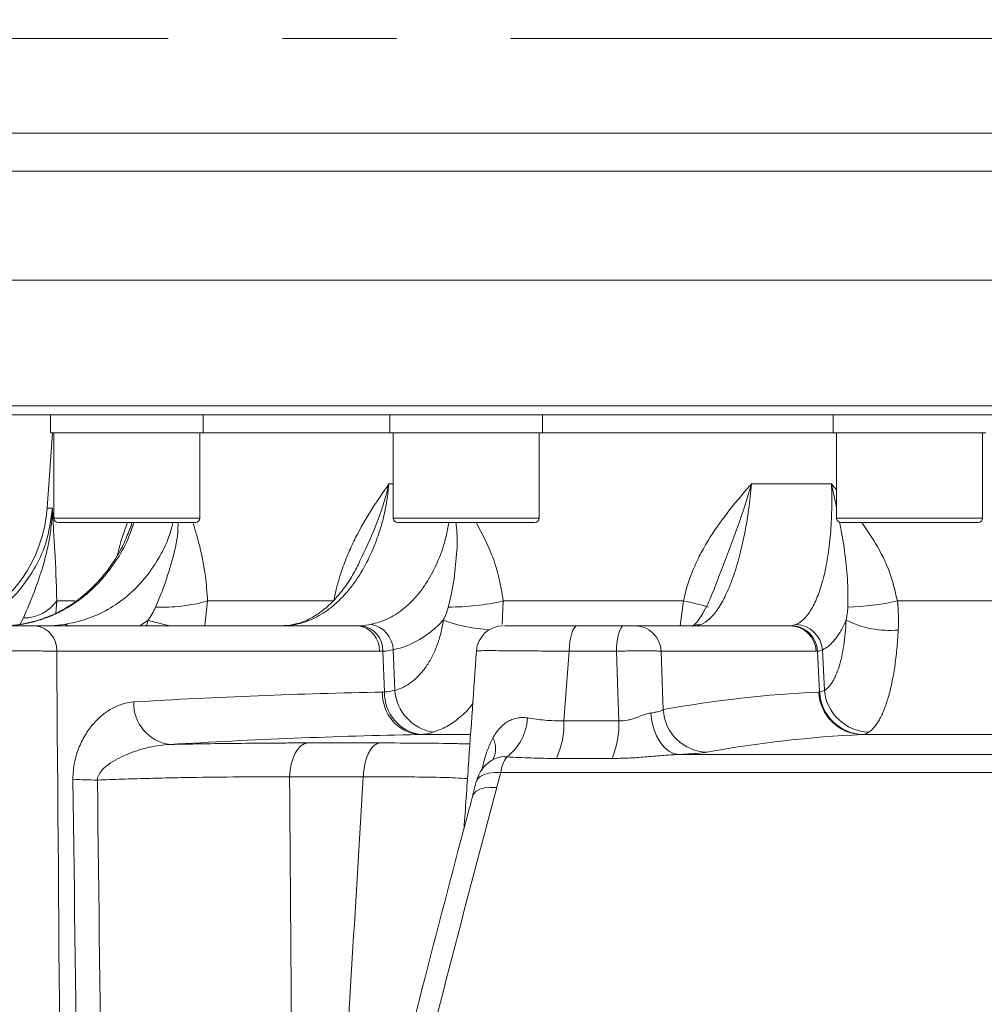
# Model space of a CAD drawing. Header units: millimetres. Extents: x 0 to 8410, y 0 to 5940.
# Tile 188 of 256: x 5014 to 5121, y 2337 to 2447. Entities that reach past the tile are written whole.
import ezdxf

# ---------------------------------------------------------------- set-up
doc = ezdxf.new("R2010")
doc.units = ezdxf.units.MM
doc.header["$LTSCALE"] = 10
doc.linetypes.add('CENTER', pattern=[10.16, 6.35, -1.27, 1.27, -1.27])
doc.styles.add('SLDTEXTSTYLE0', font='TXT', dxfattribs={"width": 0.605})
doc.dimstyles.new('SLDDIMSTYLE0', dxfattribs={"dimtxt": 50, "dimasz": 50, "dimexe": 0, "dimexo": 0.0625, "dimgap": 12.5, "dimtad": 1, "dimtoh": 1, "dimdec": 1, "dimrnd": 1e-09, "dimzin": 12, "dimdsep": 46, "dimtxsty": 'SLDTEXTSTYLE0', "dimsah": 1, "dimcen": 0.09, "dimadec": 0, "dimazin": 0, "dimtfac": 1, "dimtofl": 0, "dimtmove": 0, "dimatfit": 3, "dimfxl": 1, "dimfrac": 2, "dimtolj": 1, "dimtzin": 12, "dimarcsym": 0})

# ---------------------------------------------------------------- blocks, each defined once
blk = doc.blocks.new('*D9')
at = {"color": 7, "linetype": 'Continuous', "lineweight": 0}
for p, q in [((5314.72, 2732.57), (4589.07, 2732.57)), ((4604.07, 2237.57), (4604.07, 2732.57)), ((4975.83, 2237.57), (4589.07, 2237.57))]:
    blk.add_line(p, q, dxfattribs=at)
for points in [[(4604.07, 2732.57), (4596.57, 2682.57), (4611.57, 2682.57)], [(4604.07, 2237.57), (4611.57, 2287.57), (4596.57, 2287.57)]]:
    blk.add_solid(points, dxfattribs=at)
at = {"color": 7, "linetype": 'Continuous', "lineweight": 0, "insert": (4539.62, 2427.79), "char_height": 50, "attachment_point": 1, "rotation": 90, "style": 'SLDTEXTSTYLE0'}
blk.add_mtext('495', dxfattribs=at)
blk = doc.blocks.new('*D10')
at = {"color": 7, "linetype": 'Continuous', "lineweight": 0}
for p, q in [((5314.72, 3964.57), (4489.07, 3964.57)), ((4504.07, 2237.57), (4504.07, 3964.57)), ((4975.83, 2237.57), (4489.07, 2237.57))]:
    blk.add_line(p, q, dxfattribs=at)
for points in [[(4504.07, 3964.57), (4496.57, 3914.57), (4511.57, 3914.57)], [(4504.07, 2237.57), (4511.57, 2287.57), (4496.57, 2287.57)]]:
    blk.add_solid(points, dxfattribs=at)
at = {"color": 7, "linetype": 'Continuous', "lineweight": 0, "insert": (4439.62, 3024.71), "char_height": 50, "attachment_point": 1, "rotation": 90, "style": 'SLDTEXTSTYLE0'}
blk.add_mtext('1727', dxfattribs=at)
blk = doc.blocks.new('*D11')
at = {"color": 7, "linetype": 'Continuous', "lineweight": 0}
for p, q in [((4738.76, 2413.95), (4738.76, 1902.57)), ((5414.72, 2265.57), (5414.72, 1902.57)), ((5414.72, 1917.57), (4738.76, 1917.57))]:
    blk.add_line(p, q, dxfattribs=at)
for points in [[(4738.76, 1917.57), (4788.76, 1910.07), (4788.76, 1925.07)], [(5414.72, 1917.57), (5364.72, 1925.07), (5364.72, 1910.07)]]:
    blk.add_solid(points, dxfattribs=at)
at = {"color": 7, "linetype": 'Continuous', "lineweight": 0, "insert": (5019.45, 1982.03), "char_height": 50, "attachment_point": 1, "style": 'SLDTEXTSTYLE0'}
blk.add_mtext('676', dxfattribs=at)

msp = doc.modelspace()

# ---------------------------------------------------------------- linework, layer by layer
at = {"color": 7, "linetype": 'CENTER', "lineweight": 0}
msp.add_line((4662.123019, 2445.004786), (5513.697375, 2445.004786), dxfattribs=at)
at = {"color": 8, "linetype": 'Continuous', "lineweight": 0}
for p, q in [((4972.788825, 2434.450765), (5306.72269, 2434.450765)), ((5306.279759, 2430.222177), (4973.370949, 2430.222177)), ((4993.224686, 2404.074759), (5286.224686, 2404.074759)), ((5055.002273, 2395.388899), (5055.476564, 2395.388899)), ((5095.372894, 2395.388899), (5104.294643, 2395.388899)), ((5016.918233, 2392.692278), (5017.517561, 2392.692278)), ((5017.678349, 2391.574759), (5033.948349, 2391.574759)), ((5055.476564, 2391.574759), (5071.746564, 2391.574759)), ((5104.862312, 2391.574759), (5121.132312, 2391.574759)), ((5017.994355, 2382.34033), (5017.877969, 2380.962641)), ((5017.994355, 2382.34033), (5020.009274, 2382.34033)), ((5034.799745, 2382.34033), (5034.492027, 2379.574759)), ((5034.799745, 2382.34033), (5048.860004, 2382.34033)), ((5067.736054, 2382.34033), (5067.618143, 2379.704786)), ((5067.736054, 2382.34033), (5087.801925, 2382.34033)), ((5087.422975, 2379.574759), (5087.801925, 2382.34033)), ((5111.63198, 2382.34033), (5134.648616, 2382.34033)), ((5013.875706, 2379.730307), (5014.284698, 2380.443679)), ((5017.332434, 2379.583215), (5017.444891, 2379.574759)), ((5028.168408, 2380.197283), (5027.235243, 2379.574759)), ((5027.986444, 2379.574759), (5028.168408, 2380.197283)), ((5044.6164, 2379.723196), (5044.301527, 2379.691036)), ((5089.159874, 2379.583215), (5088.951806, 2379.574892)), ((5053.928114, 2376.731767), (5017.991377, 2376.731767)), ((5054.503461, 2372.204828), (5054.316097, 2376.741715)), ((5055.65343, 2372.372897), (5055.475485, 2376.906398)), ((5075.068658, 2376.731767), (5074.493993, 2368.988443)), ((5080.330987, 2376.731767), (5075.068658, 2376.731767)), ((5102.575831, 2376.731767), (5085.320031, 2376.731767)), ((5102.973039, 2372.204828), (5102.743918, 2376.741715)), ((5103.501071, 2372.372897), (5103.276425, 2376.906398)), ((5074.493993, 2368.988443), (5080.619381, 2368.988443)), ((5064.009958, 2367.457594), (5058.265369, 2367.457594)), ((5134.347136, 2367.457594), (5107.708462, 2367.457594)), ((5045.952149, 2366.521575), (5053.981696, 2366.521575)), ((5087.268106, 2365.233901), (5136.028829, 2365.233901)), ((5079.850104, 2364.799572), (5073.644991, 2364.799572)), ((5343.206897, 2363.235899), (5067.442849, 2363.235899)), ((5052.140147, 2362.733289), (5043.938145, 2362.733289))]:
    msp.add_line(p, q, dxfattribs=at)
at = {"color": 7, "linetype": 'Continuous', "lineweight": 0}
for p, q in [((5301.981765, 2418.074759), (4978.257, 2418.074759)), ((5285.224686, 2403.074759), (4994.224686, 2403.074759)), ((5017.313349, 2403.074759), (5017.313349, 2401.074759)), ((5034.313349, 2401.074759), (5034.313349, 2403.074759)), ((5055.111564, 2403.074759), (5055.111564, 2401.074759)), ((5072.111564, 2401.074759), (5072.111564, 2403.074759)), ((5104.497312, 2403.074759), (5104.497312, 2401.074759)), ((5017.504394, 2401.074759), (5016.918233, 2392.692278)), ((5017.313349, 2401.074759), (5034.313349, 2401.074759)), ((5017.678349, 2401.074759), (5017.678349, 2391.574759)), ((5033.948349, 2391.574759), (5033.948349, 2401.074759)), ((5034.313349, 2401.074759), (5055.111564, 2401.074759)), ((5055.111564, 2401.074759), (5072.111564, 2401.074759)), ((5055.476564, 2401.074759), (5055.476564, 2391.574759)), ((5071.746564, 2391.574759), (5071.746564, 2401.074759)), ((5072.111564, 2401.074759), (5104.497312, 2401.074759)), ((5104.497312, 2401.074759), (5121.497312, 2401.074759)), ((5104.862312, 2401.074759), (5104.862312, 2391.574759)), ((5121.132312, 2391.574759), (5121.132312, 2401.074759)), ((5033.448349, 2391.074759), (5018.178349, 2391.074759)), ((5071.246564, 2391.074759), (5055.976564, 2391.074759)), ((5120.632312, 2391.074759), (5105.362312, 2391.074759)), ((5051.770013, 2386.795434), (5051.690728, 2386.619021)), ((5091.214607, 2383.600628), (5091.15253, 2383.433019)), ((5015.630585, 2379.574759), (5051.567321, 2379.574759)), ((5075.999253, 2379.574759), (5081.185841, 2379.574759)), ((5082.433102, 2379.574759), (5099.688902, 2379.574759)), ((5066.616556, 2364.69984), (5066.611043, 2364.698135)), ((5064.713347, 2362.220025), (5064.310486, 2360.607072))]:
    msp.add_line(p, q, dxfattribs=at)
at = {"color": 8, "linetype": 'Continuous', "lineweight": 0, "flags": 128}
for points in [[(5018.839214, 2379.723196), (5019.096575, 2379.667647), (5019.267154, 2379.574759)], [(5075.999253, 2379.574759), (5075.823439, 2379.520883), (5075.653941, 2379.361188), (5075.496845, 2379.101411), (5075.357795, 2378.750882), (5075.241784, 2378.322192), (5075.15298, 2377.830739), (5075.094572, 2377.294173), (5075.068658, 2376.731767)], [(5081.185841, 2379.574759), (5081.024337, 2379.520883), (5080.868634, 2379.361188), (5080.724324, 2379.101411), (5080.596591, 2378.750882), (5080.490022, 2378.322192), (5080.408446, 2377.830739), (5080.354792, 2377.294173), (5080.330987, 2376.731767)], [(5089.769336, 2379.723196), (5089.239855, 2379.667647), (5088.905553, 2379.574759)], [(5080.619381, 2368.988443), (5080.460373, 2373.25713), (5080.330987, 2376.731767)], [(5085.320031, 2376.731767), (5085.483625, 2372.217399), (5085.555579, 2370.232479)], [(5084.159055, 2369.858821), (5084.280264, 2368.957276), (5084.499342, 2368.098244), (5084.808956, 2367.310478), (5085.198744, 2366.620349), (5085.655657, 2366.050955), (5086.164402, 2365.621356), (5086.70795, 2365.345931), (5087.268106, 2365.233901)], [(5043.938145, 2362.733289), (5043.994093, 2363.466443), (5044.119693, 2364.167258), (5044.310636, 2364.811688), (5044.560369, 2365.37762), (5044.860324, 2365.845636), (5045.200209, 2366.199678), (5045.568361, 2366.427598), (5045.952149, 2366.521575)], [(5052.140147, 2362.733289), (5052.191305, 2363.466443), (5052.30615, 2364.167258), (5052.480743, 2364.811688), (5052.709092, 2365.37762), (5052.983362, 2365.845636), (5053.294143, 2366.199678), (5053.630772, 2366.427598), (5053.981696, 2366.521575)], [(5064.740192, 2362.21416), (5064.882398, 2362.516056), (5065.170206, 2362.790673), (5065.587972, 2363.006835), (5066.119954, 2363.156396), (5066.74611, 2363.233721), (5067.442849, 2363.235899)], [(5064.32223, 2360.604957), (5064.443053, 2360.865328), (5064.723773, 2361.141929), (5065.139078, 2361.357793), (5065.672835, 2361.504534), (5066.304308, 2361.576452), (5067.008967, 2361.570752)]]:
    msp.add_lwpolyline(points, dxfattribs=at)
at = {"color": 7, "linetype": 'Continuous', "lineweight": 0}
for centre, radius, start, end in [((5001.455991, 2393.773503), 15.5, 293.64500374, 356), ((5018.178349, 2391.574759), 0.5, 180, 270), ((5033.448349, 2391.574759), 0.5, 270, 0), ((5055.976564, 2391.574759), 0.5, 180, 270), ((5071.246564, 2391.574759), 0.5, 270, 0), ((5105.362312, 2391.574759), 0.5, 180, 270), ((5120.632312, 2391.574759), 0.5, 270, 0), ((5067.736216, 2376.57476), 2.999999, 89.99984399, 175.79348222), ((5068.619515, 2361.239133), 4, 119.77814926, 165.79582044)]:
    msp.add_arc(centre, radius, start, end, dxfattribs=at)
at = {"color": 8, "linetype": 'Continuous', "lineweight": 0}
for centre, radius, start, end in [((5014.275276, 2385.038289), 4.594619, 270.1174955, 324.04146786), ((5029.808855, 2400.028042), 18.378361, 267.46470346, 285.75732), ((5061.863816, 2407.586935), 25.920537, 269.43217496, 283.09390535), ((5081.207401, 2348.844518), 34.138793, 74.03095667, 78.86227355), ((5105.469768, 2409.924573), 28.26417, 271.29938245, 282.59288453), ((5015.295083, 2376.894477), 2.701199, 356.54664315, 82.8651643), ((5036.591298, 2407.842385), 28.89977, 253.05510719, 257.99413634), ((5051.231819, 2376.894477), 2.701199, 356.54664315, 82.8651643), ((5051.554173, 2376.840682), 2.763697, 357.94781494, 82.90473647), ((5052.529395, 2376.810476), 2.947651, 1.86484496, 81.17049386), ((5067.277515, 2397.255741), 18.157964, 249.95900429, 266.49435008), ((5082.381409, 2376.634999), 2.940215, 1.88606393, 88.99261339), ((5099.637209, 2376.634999), 2.940215, 1.88606393, 88.99261339), ((5099.777025, 2376.614045), 2.969639, 2.46398976, 88.98087898), ((5100.230542, 2376.669763), 3.055061, 4.44239677, 88.12903734), ((5110.782745, 2389.992262), 10.936431, 243.58926262, 274.94130587), ((5058.832357, 2371.964794), 4.542722, 177.08827658, 262.8300823), ((5059.148578, 2372.08084), 4.646772, 178.47102096, 262.7629754), ((5060.745914, 2372.754524), 5.106763, 184.28569522, 260.65395478), ((5107.799253, 2372.376258), 4.919502, 182.10509698, 268.94252201), ((5107.934525, 2372.436979), 4.966915, 182.67895204, 268.83730568), ((5108.648884, 2372.883927), 5.173116, 185.6692526, 267.54709633), ((5031.191689, 2370.944317), 4.626819, 178.20899007, 262.79513902), ((5090.524595, 2370.473841), 4.974874, 182.7808638, 268.85553393), ((5064.537293, 2369.664512), 5.910977, 307.44622058, 356.4941881), ((5065.27216, 2368.677054), 9.227089, 335.15101142, 1.93393853), ((5070.586262, 2368.665932), 10.038301, 337.3462821, 1.84111767), ((5064.223651, 2365.870427), 2.648025, 334.47006313, 27.1944634), ((5071.29684, 2362.711752), 3.88947, 144.47711117, 172.25522772), ((5022.494289, 2403.424737), 41.032778, 266.23959092, 270.03740295)]:
    msp.add_arc(centre, radius, start, end, dxfattribs=at)
for points, knots in [([(5055.002273, 2395.388899), (5054.957574, 2394.901395), (5054.899157, 2394.416209), (5054.756603, 2393.458818), (5054.672367, 2392.985405), (5054.381365, 2391.580779), (5054.136597, 2390.665062), (5053.690536, 2389.323673), (5053.529254, 2388.884242), (5053.186319, 2388.032322), (5053.004076, 2387.618015), (5052.425459, 2386.409567), (5051.99744, 2385.649643), (5051.289497, 2384.580975), (5051.044286, 2384.239619), (5050.540555, 2383.592503), (5050.281319, 2383.285653), (5049.481767, 2382.414576), (5048.919775, 2381.899447), (5047.735417, 2381.005689), (5047.128179, 2380.6388), (5045.891111, 2380.062458), (5045.260221, 2379.852208), (5044.6164, 2379.723196)], [0, 0, 0, 0, 0.0625, 0.0625, 0.125, 0.125, 0.25, 0.25, 0.3125, 0.3125, 0.375, 0.375, 0.5, 0.5, 0.5625, 0.5625, 0.625, 0.625, 0.75, 0.75, 0.875, 0.875, 1, 1, 1, 1]), ([(5048.860004, 2382.34033), (5049.090076, 2383.616098), (5049.422725, 2384.83502), (5050.041195, 2386.599073), (5050.267944, 2387.177109), (5050.75622, 2388.310225), (5051.015461, 2388.860249), (5051.83102, 2390.470378), (5052.425308, 2391.49048), (5053.364085, 2392.976375), (5053.684886, 2393.464294), (5054.337059, 2394.431505), (5054.669322, 2394.912049), (5055.002273, 2395.388899)], [0, 0, 0, 0, 0.25, 0.25, 0.375, 0.375, 0.5, 0.5, 0.75, 0.75, 0.875, 0.875, 1, 1, 1, 1]), ([(5055.002273, 2395.388899), (5055.00014, 2395.380336), (5054.59556, 2393.755613), (5053.671738, 2390.794736), (5052.361529, 2388.039383), (5051.770013, 2386.795434)], [0, 0, 0, 0, 0.0028979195, 0.5498417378, 1, 1, 1, 1]), ([(5087.801925, 2382.34033), (5088.059687, 2383.616098), (5088.456753, 2384.83502), (5089.211361, 2386.599073), (5089.490257, 2387.177109), (5090.093732, 2388.310225), (5090.415474, 2388.860249), (5091.429654, 2390.470378), (5092.171156, 2391.49048), (5093.340171, 2392.976375), (5093.739298, 2393.464294), (5094.54924, 2394.431505), (5094.961157, 2394.912049), (5095.372894, 2395.388899)], [0, 0, 0, 0, 0.25, 0.25, 0.375, 0.375, 0.5, 0.5, 0.75, 0.75, 0.875, 0.875, 1, 1, 1, 1]), ([(5095.372894, 2395.388899), (5095.333294, 2394.901395), (5095.287138, 2394.416209), (5095.182861, 2393.458818), (5095.124647, 2392.985405), (5094.932065, 2391.580779), (5094.779892, 2390.665062), (5094.514685, 2389.323673), (5094.420479, 2388.884242), (5094.223218, 2388.032322), (5094.11981, 2387.618015), (5093.795442, 2386.409567), (5093.560448, 2385.649643), (5093.178686, 2384.580975), (5093.047513, 2384.239619), (5092.780027, 2383.592503), (5092.643327, 2383.285653), (5092.224451, 2382.414576), (5091.933565, 2381.899447), (5091.327436, 2381.005689), (5091.019947, 2380.6388), (5090.399588, 2380.062458), (5090.086178, 2379.852208), (5089.769336, 2379.723196)], [0, 0, 0, 0, 0.0625, 0.0625, 0.125, 0.125, 0.25, 0.25, 0.3125, 0.3125, 0.375, 0.375, 0.5, 0.5, 0.5625, 0.5625, 0.625, 0.625, 0.75, 0.75, 0.875, 0.875, 1, 1, 1, 1]), ([(5095.372894, 2395.388899), (5095.370462, 2395.380336), (5094.90917, 2393.755594), (5093.871593, 2390.470449), (5092.306336, 2386.581601), (5091.48381, 2384.335689), (5091.214607, 2383.600628)], [0, 0, 0, 0, 0.0020811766, 0.3948756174, 0.8019495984, 1, 1, 1, 1]), ([(5100.330285, 2379.723196), (5100.645612, 2379.852271), (5100.947926, 2380.062665), (5101.527473, 2380.639445), (5101.80519, 2381.006655), (5102.332215, 2381.901125), (5102.574842, 2382.416671), (5102.908566, 2383.28847), (5103.014742, 2383.595577), (5103.216817, 2384.243244), (5103.312994, 2384.58492), (5103.583651, 2385.654397), (5103.737753, 2386.414901), (5103.930813, 2387.624284), (5103.988781, 2388.038916), (5104.091764, 2388.891508), (5104.136933, 2389.331385), (5104.251162, 2390.673365), (5104.298621, 2391.588615), (5104.338522, 2393.458642), (5104.330964, 2394.413418), (5104.294643, 2395.388899)], [0, 0, 0, 0, 0.125, 0.125, 0.25, 0.25, 0.375, 0.375, 0.4375, 0.4375, 0.5, 0.5, 0.625, 0.625, 0.6875, 0.6875, 0.75, 0.75, 0.875, 0.875, 1, 1, 1, 1]), ([(5104.862312, 2392.652454), (5104.693617, 2393.550184), (5104.523344, 2394.456312), (5104.296743, 2395.380336), (5104.294643, 2395.388899)], [0, 0, 0, 0, 0.9907322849, 1, 1, 1, 1]), ([(5104.294643, 2395.388899), (5104.299213, 2395.383465), (5104.493712, 2395.152195), (5104.680203, 2394.912442), (5104.862312, 2394.678322)], [0, 0, 0, 0, 0.0234953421, 1, 1, 1, 1]), ([(5012.325075, 2382.09045), (5012.412429, 2382.157034), (5013.185803, 2382.746525), (5014.380326, 2384.176241), (5015.802503, 2386.345932), (5017.041088, 2389.176367), (5017.338068, 2391.367787), (5017.517561, 2392.692278)], [0, 0, 0, 0, 0.0273079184, 0.2417641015, 0.456694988, 0.671627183, 1, 1, 1, 1]), ([(5014.284698, 2380.443679), (5014.711096, 2381.441051), (5015.122078, 2382.423966), (5015.877142, 2384.404125), (5016.220694, 2385.401243), (5016.803433, 2387.434898), (5017.040918, 2388.466611), (5017.296867, 2390.035775), (5017.365663, 2390.562719), (5017.468259, 2391.624414), (5017.50194, 2392.159229), (5017.517561, 2392.692278)], [0, 0, 0, 0, 0.25, 0.25, 0.5, 0.5, 0.75, 0.75, 0.875, 0.875, 1, 1, 1, 1]), ([(5017.994355, 2382.34033), (5017.960078, 2384.398535), (5017.866575, 2386.215936), (5017.722234, 2388.752569), (5017.673341, 2389.564573), (5017.607718, 2390.751075), (5017.58708, 2391.141855), (5017.558816, 2391.724773), (5017.549841, 2391.918538), (5017.53291, 2392.305628), (5017.524902, 2392.500293), (5017.517561, 2392.692278)], [0, 0, 0, 0, 0.5, 0.5, 0.75, 0.75, 0.875, 0.875, 0.9375, 0.9375, 1, 1, 1, 1]), ([(5026.580416, 2391.074759), (5026.412691, 2390.54823), (5025.960439, 2389.1285), (5024.776077, 2386.993459), (5023.124698, 2384.76455), (5021.133135, 2382.855069), (5018.916053, 2381.356327), (5016.494345, 2380.242902), (5014.801413, 2379.898076), (5013.942838, 2379.723196)], [0, 0, 0, 0, 0.0882616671, 0.237987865, 0.392056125, 0.5418574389, 0.6960171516, 0.8458342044, 1, 1, 1, 1]), ([(5018.839214, 2379.723196), (5019.68216, 2379.895951), (5021.368043, 2380.24146), (5023.739382, 2381.342523), (5025.900476, 2382.849425), (5027.799775, 2384.743611), (5029.346142, 2386.984133), (5030.432055, 2389.113199), (5030.804321, 2390.548018), (5030.940985, 2391.074759)], [0, 0, 0, 0, 0.1520152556, 0.3040289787, 0.4560326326, 0.6080360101, 0.7599555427, 0.9118765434, 1, 1, 1, 1]), ([(5024.751345, 2387.486947), (5024.761646, 2387.532404), (5025.057308, 2388.837198), (5025.46494, 2389.975813), (5025.858371, 2391.074759)], [0, 0, 0, 0, 0.0348387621, 1, 1, 1, 1]), ([(5026.363146, 2391.074759), (5026.326039, 2390.903231), (5026.268429, 2390.63693), (5026.147745, 2390.388105), (5026.104796, 2390.299552)], [0, 0, 0, 0, 0.6441161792, 1, 1, 1, 1]), ([(5028.995891, 2381.667671), (5029.27923, 2382.330389), (5029.995927, 2384.006715), (5030.832267, 2386.746816), (5031.475154, 2389.207369), (5031.501842, 2390.699764), (5031.508548, 2391.074759)], [0, 0, 0, 0, 0.2187767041, 0.5533899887, 0.8877797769, 1, 1, 1, 1]), ([(5033.191166, 2390.954203), (5033.443631, 2390.117655), (5033.995139, 2388.290221), (5034.579992, 2385.39126), (5034.732617, 2383.2723), (5034.799745, 2382.34033)], [0, 0, 0, 0, 0.321078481, 0.7013937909, 1, 1, 1, 1]), ([(5052.981844, 2379.723196), (5053.593131, 2379.891974), (5054.833435, 2380.234427), (5056.553107, 2381.331514), (5058.125225, 2382.838321), (5059.475585, 2384.725152), (5060.572247, 2386.970432), (5061.319051, 2389.101445), (5061.561585, 2390.548172), (5061.649864, 2391.074759)], [0, 0, 0, 0, 0.1498320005, 0.3040099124, 0.4538248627, 0.6079980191, 0.757736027, 0.9118195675, 1, 1, 1, 1]), ([(5061.606937, 2381.667671), (5061.767919, 2382.330389), (5062.17512, 2384.006715), (5062.486548, 2386.746816), (5062.666227, 2389.207369), (5062.507788, 2390.699764), (5062.467977, 2391.074759)], [0, 0, 0, 0, 0.2187767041, 0.5533899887, 0.8877797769, 1, 1, 1, 1]), ([(5064.709656, 2391.074759), (5065.175458, 2390.199056), (5066.16812, 2388.332863), (5067.242481, 2385.39152), (5067.585282, 2383.27238), (5067.736054, 2382.34033)], [0, 0, 0, 0, 0.3312192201, 0.7058539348, 1, 1, 1, 1]), ([(5106.110702, 2381.667671), (5106.124812, 2382.330394), (5106.160502, 2384.006734), (5105.899835, 2386.746695), (5105.586722, 2389.219528), (5105.264304, 2390.724654), (5105.181275, 2391.112252)], [0, 0, 0, 0, 0.2179575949, 0.5513180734, 0.8844558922, 1, 1, 1, 1]), ([(5107.682874, 2391.074759), (5108.278936, 2390.199056), (5109.549192, 2388.332863), (5110.93955, 2385.39152), (5111.420463, 2383.27238), (5111.63198, 2382.34033)], [0, 0, 0, 0, 0.3312192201, 0.7058539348, 1, 1, 1, 1]), ([(5061.054919, 2380.197283), (5060.64917, 2379.762787), (5060.224359, 2379.364145), (5059.557553, 2378.821842), (5059.330979, 2378.650982), (5058.873755, 2378.332121), (5058.642469, 2378.183592), (5057.472898, 2377.494563), (5056.495709, 2377.112721), (5055.475485, 2376.906398)], [0, 0, 0, 0, 0.25, 0.25, 0.375, 0.375, 0.5, 0.5, 1, 1, 1, 1]), ([(5055.65343, 2372.372897), (5056.318646, 2372.557033), (5056.94715, 2372.876158), (5057.687371, 2373.442028), (5057.833554, 2373.564165), (5058.117207, 2373.822244), (5058.255061, 2373.958411), (5058.656934, 2374.387868), (5058.909324, 2374.702019), (5059.264531, 2375.215175), (5059.379023, 2375.39324), (5059.599998, 2375.763734), (5059.706468, 2375.956294), (5060.008786, 2376.546449), (5060.189442, 2376.959356), (5060.50986, 2377.823289), (5060.649624, 2378.274313), (5060.886721, 2379.21591), (5060.982578, 2379.701147), (5061.054919, 2380.197283)], [0, 0, 0, 0, 0.25, 0.25, 0.3125, 0.3125, 0.375, 0.375, 0.5, 0.5, 0.5625, 0.5625, 0.625, 0.625, 0.75, 0.75, 0.875, 0.875, 1, 1, 1, 1]), ([(5105.918188, 2380.197283), (5105.73198, 2379.762787), (5105.535322, 2379.364145), (5105.224111, 2378.821842), (5105.117959, 2378.650982), (5104.90296, 2378.332121), (5104.793817, 2378.183592), (5104.240021, 2377.494563), (5103.771451, 2377.112721), (5103.276425, 2376.906398)], [0, 0, 0, 0, 0.25, 0.25, 0.375, 0.375, 0.5, 0.5, 1, 1, 1, 1]), ([(5103.501071, 2372.372897), (5103.822342, 2372.557033), (5104.121488, 2372.876158), (5104.468057, 2373.442028), (5104.536185, 2373.564165), (5104.667743, 2373.822244), (5104.731353, 2373.958411), (5104.915809, 2374.387868), (5105.030309, 2374.702019), (5105.189302, 2375.215175), (5105.240167, 2375.39324), (5105.337526, 2375.763734), (5105.38401, 2375.956294), (5105.514687, 2376.546449), (5105.590952, 2376.959356), (5105.722236, 2377.823289), (5105.777255, 2378.274313), (5105.86525, 2379.21591), (5105.897661, 2379.701147), (5105.918188, 2380.197283)], [0, 0, 0, 0, 0.25, 0.25, 0.3125, 0.3125, 0.375, 0.375, 0.5, 0.5, 0.5625, 0.5625, 0.625, 0.625, 0.75, 0.75, 0.875, 0.875, 1, 1, 1, 1]), ([(5111.724757, 2379.096477), (5111.689424, 2378.375272), (5111.638854, 2377.669974), (5111.508103, 2376.301309), (5111.428742, 2375.645659), (5111.242991, 2374.389662), (5111.1366, 2373.789319), (5110.956224, 2372.931189), (5110.892346, 2372.651183), (5110.759055, 2372.112321), (5110.689659, 2371.853303), (5110.473387, 2371.106768), (5110.318466, 2370.649627), (5110.069929, 2370.024573), (5109.984381, 2369.826366), (5109.807755, 2369.450662), (5109.71643, 2369.272826), (5109.252488, 2368.448785), (5108.85402, 2367.983771), (5108.427484, 2367.715551)], [0, 0, 0, 0, 0.125, 0.125, 0.25, 0.25, 0.375, 0.375, 0.4375, 0.4375, 0.5, 0.5, 0.625, 0.625, 0.6875, 0.6875, 0.75, 0.75, 1, 1, 1, 1]), ([(5017.991377, 2376.731767), (5017.572177, 2376.742951), (5017.10612, 2376.752867), (5016.33952, 2376.765916), (5016.072647, 2376.769958), (5015.515625, 2376.777414), (5015.225311, 2376.780822), (5014.339122, 2376.789867), (5013.721839, 2376.794426), (5012.756166, 2376.799058), (5012.42565, 2376.800235), (5011.762205, 2376.801791), (5011.429381, 2376.802176), (5010.427687, 2376.802183), (5009.755628, 2376.800667), (5008.402632, 2376.79447), (5007.744842, 2376.789895), (5006.785334, 2376.780907), (5006.470048, 2376.777554), (5005.848809, 2376.770116), (5005.542971, 2376.766027), (5004.658397, 2376.752903), (5004.105717, 2376.74295), (5003.59082, 2376.731767)], [0, 0, 0, 0, 0.125, 0.125, 0.1875, 0.1875, 0.25, 0.25, 0.375, 0.375, 0.4375, 0.4375, 0.5, 0.5, 0.625, 0.625, 0.75, 0.75, 0.8125, 0.8125, 0.875, 0.875, 1, 1, 1, 1]), ([(5075.068658, 2376.731767), (5074.280951, 2376.740815), (5072.705543, 2376.758912), (5070.573424, 2376.779748), (5068.696155, 2376.794998), (5067.130933, 2376.80402), (5065.924283, 2376.806529), (5065.126583, 2376.802274), (5064.746518, 2376.794513), (5064.784932, 2376.786204), (5064.796697, 2376.78366)], [0, 0, 0, 0, 0.1344729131, 0.2689446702, 0.4034686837, 0.5379919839, 0.6722959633, 0.8065999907, 0.9407632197, 1, 1, 1, 1]), ([(5085.320031, 2376.731767), (5085.248246, 2376.742409), (5085.152226, 2376.751834), (5084.913681, 2376.768351), (5084.769168, 2376.7755), (5084.440976, 2376.786942), (5084.258255, 2376.79126), (5083.855777, 2376.797106), (5083.634661, 2376.798599), (5083.173881, 2376.79861), (5082.932142, 2376.797174), (5082.425282, 2376.791333), (5082.16547, 2376.786973), (5081.642636, 2376.775621), (5081.375966, 2376.768541), (5080.846825, 2376.751886), (5080.586671, 2376.742409), (5080.330987, 2376.731767)], [0, 0, 0, 0, 0.125, 0.125, 0.25, 0.25, 0.375, 0.375, 0.5, 0.5, 0.625, 0.625, 0.75, 0.75, 0.875, 0.875, 1, 1, 1, 1]), ([(5019.803179, 2362.480301), (5019.79909, 2362.809736), (5019.813258, 2363.134831), (5019.875734, 2363.776906), (5019.923806, 2364.090174), (5020.047398, 2364.694283), (5020.123083, 2364.986724), (5020.298757, 2365.554783), (5020.399084, 2365.830723), (5020.724763, 2366.617561), (5020.976394, 2367.095565), (5021.394361, 2367.757905), (5021.540715, 2367.969421), (5021.841019, 2368.368365), (5021.995594, 2368.556823), (5022.471479, 2369.091924), (5022.804832, 2369.408577), (5023.327428, 2369.827364), (5023.505421, 2369.957514), (5023.86907, 2370.198728), (5024.054621, 2370.309606), (5024.987925, 2370.808165), (5025.762263, 2371.040385), (5026.567131, 2371.088923)], [0, 0, 0, 0, 0.0625, 0.0625, 0.125, 0.125, 0.1875, 0.1875, 0.25, 0.25, 0.375, 0.375, 0.4375, 0.4375, 0.5, 0.5, 0.625, 0.625, 0.6875, 0.6875, 0.75, 0.75, 1, 1, 1, 1]), ([(5064.335522, 2370.920261), (5064.319421, 2370.895782), (5063.903826, 2370.263938), (5062.937831, 2369.370354), (5061.477533, 2368.277309), (5060.436907, 2367.902804), (5059.916591, 2367.715551)], [0, 0, 0, 0, 0.0137717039, 0.355472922, 0.677734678, 1, 1, 1, 1]), ([(5080.619381, 2368.988443), (5080.93178, 2368.966918), (5081.250111, 2368.994493), (5081.72901, 2369.091926), (5081.887523, 2369.133229), (5082.196614, 2369.225482), (5082.347557, 2369.276422), (5082.792942, 2369.435072), (5083.083247, 2369.550072), (5083.637962, 2369.74422), (5083.902638, 2369.824619), (5084.159055, 2369.858821)], [0, 0, 0, 0, 0.25, 0.25, 0.375, 0.375, 0.5, 0.5, 0.75, 0.75, 1, 1, 1, 1]), ([(5084.159055, 2369.858821), (5084.330273, 2369.881659), (5084.488318, 2369.9069), (5084.77914, 2369.96195), (5084.912513, 2369.991923), (5085.269356, 2370.087808), (5085.443647, 2370.157401), (5085.555579, 2370.232479)], [0, 0, 0, 0, 0.25, 0.25, 0.5, 0.5, 1, 1, 1, 1]), ([(5066.578964, 2367.080606), (5066.789076, 2367.465494), (5067.023145, 2367.810365), (5067.420273, 2368.263338), (5067.560371, 2368.403529), (5067.858662, 2368.66031), (5068.01676, 2368.776438), (5068.343917, 2368.97682), (5068.514015, 2369.062055), (5068.868608, 2369.201366), (5069.053982, 2369.255597), (5069.436485, 2369.329405), (5069.632936, 2369.348845), (5070.03048, 2369.352354), (5070.232305, 2369.33661), (5070.437209, 2369.303057)], [0, 0, 0, 0, 0.25, 0.25, 0.375, 0.375, 0.5, 0.5, 0.625, 0.625, 0.75, 0.75, 0.875, 0.875, 1, 1, 1, 1]), ([(5070.437209, 2369.303057), (5071.055201, 2369.201863), (5071.701651, 2369.113709), (5073.052995, 2368.999659), (5073.75791, 2368.973966), (5074.493993, 2368.988443)], [0, 0, 0, 0, 0.5, 0.5, 1, 1, 1, 1]), ([(5030.611406, 2366.354031), (5029.839775, 2366.324033), (5029.07549, 2366.213739), (5027.939359, 2365.95882), (5027.56195, 2365.858354), (5026.817208, 2365.629645), (5026.449159, 2365.501328), (5025.722903, 2365.214991), (5025.364646, 2365.057136), (5024.660984, 2364.703897), (5024.316692, 2364.509556), (5023.823769, 2364.178301), (5023.663227, 2364.061061), (5023.353126, 2363.80634), (5023.203298, 2363.668759), (5022.928479, 2363.366162), (5022.801624, 2363.199683), (5022.603157, 2362.82561), (5022.53229, 2362.615502), (5022.521076, 2362.391968)], [0, 0, 0, 0, 0.25, 0.25, 0.375, 0.375, 0.5, 0.5, 0.625, 0.625, 0.75, 0.75, 0.8125, 0.8125, 0.875, 0.875, 0.9375, 0.9375, 1, 1, 1, 1]), ([(5053.981696, 2366.521575), (5055.489897, 2366.517961), (5058.5501, 2366.510626), (5061.841862, 2366.46569), (5063.488555, 2366.421023), (5064.017705, 2366.40667)], [0, 0, 0, 0, 0.39741087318, 0.80636326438, 1, 1, 1, 1]), ([(5065.39109, 2363.479179), (5065.403689, 2363.578182), (5065.509778, 2364.411822), (5065.901006, 2365.660235), (5066.37976, 2366.663259), (5066.578964, 2367.080606)], [0, 0, 0, 0, 0.0729496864, 0.6142651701, 1, 1, 1, 1]), ([(5087.268106, 2365.233901), (5086.659849, 2365.217782), (5086.042242, 2365.170997), (5084.793665, 2365.069008), (5084.166284, 2365.012805), (5082.918938, 2364.914769), (5082.294893, 2364.872459), (5081.062849, 2364.814956), (5080.453381, 2364.799572), (5079.850104, 2364.799572)], [0, 0, 0, 0, 0.25, 0.25, 0.5, 0.5, 0.75, 0.75, 1, 1, 1, 1]), ([(5090.42523, 2365.499959), (5090.167615, 2365.453078), (5089.769087, 2365.406852), (5088.960521, 2365.33861), (5088.659479, 2365.316447), (5088.005242, 2365.273945), (5087.650761, 2365.253497), (5087.268106, 2365.233901)], [0, 0, 0, 0, 0.5, 0.5, 0.75, 0.75, 1, 1, 1, 1]), ([(5068.131265, 2364.971643), (5067.929599, 2364.988128), (5067.385794, 2365.03258), (5066.925431, 2364.830643), (5066.635791, 2364.703593)], [0, 0, 0, 0, 0.3708433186, 1, 1, 1, 1]), ([(5073.644991, 2364.799572), (5072.694957, 2364.799572), (5071.760353, 2364.816242), (5069.922207, 2364.877224), (5069.018654, 2364.921488), (5068.131265, 2364.971643)], [0, 0, 0, 0, 0.5, 0.5, 1, 1, 1, 1]), ([(5043.938145, 2362.733289), (5043.140973, 2362.739522), (5042.321576, 2362.743226), (5040.638338, 2362.745549), (5039.780114, 2362.744149), (5037.173992, 2362.732415), (5035.387932, 2362.71465), (5032.63489, 2362.672069), (5031.700843, 2362.655092), (5029.84742, 2362.616254), (5028.923953, 2362.59435), (5027.08338, 2362.545486), (5026.166274, 2362.518526), (5024.795432, 2362.474112), (5024.339289, 2362.458644), (5023.428637, 2362.426337), (5022.972952, 2362.409451), (5022.521076, 2362.391968)], [0, 0, 0, 0, 0.125, 0.125, 0.25, 0.25, 0.5, 0.5, 0.625, 0.625, 0.75, 0.75, 0.875, 0.875, 0.9375, 0.9375, 1, 1, 1, 1]), ([(5048.136782, 2296.836777), (5048.653731, 2305.349186), (5049.987686, 2327.314899), (5051.322572, 2349.280224), (5052.140147, 2362.733289)], [0, 0, 0, 0, 0.38753169, 1, 1, 1, 1]), ([(5063.747421, 2362.553579), (5063.316965, 2362.580732), (5062.189497, 2362.651851), (5059.60638, 2362.714901), (5056.18582, 2362.75259), (5053.501523, 2362.739784), (5052.140147, 2362.733289)], [0, 0, 0, 0, 0.1720587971, 0.4506629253, 0.7213967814, 1, 1, 1, 1]), ([(5067.008967, 2361.570752), (5063.439435, 2348.211836), (5059.94516, 2334.731696), (5053.108953, 2307.544478), (5049.767649, 2293.839985), (5046.502589, 2280.025018)], [0, 0, 0, 0, 0.5, 0.5, 1, 1, 1, 1])]:
    msp.add_open_spline(points, degree=3, knots=knots, dxfattribs=at)
at = {"color": 7, "linetype": 'Continuous', "lineweight": 0}
for points, knots in [([(5026.103532, 2390.300109), (5025.878356, 2389.726409), (5025.375805, 2388.44602), (5024.303546, 2386.625936), (5022.980125, 2384.854257), (5021.454996, 2383.305126), (5019.773417, 2381.993024), (5017.958166, 2380.934923), (5016.033662, 2380.190448), (5014.633031, 2379.78715), (5013.881039, 2379.730156), (5013.801041, 2379.724093)], [0, 0, 0, 0, 0.1017890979, 0.2271740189, 0.3529853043, 0.4776131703, 0.6036192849, 0.729781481, 0.8566009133, 0.9847449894, 1, 1, 1, 1]), ([(5051.709845, 2386.610751), (5051.426598, 2386.062839), (5050.835897, 2384.920191), (5049.789381, 2383.441987), (5048.632656, 2382.13709), (5047.426099, 2381.095315), (5046.18825, 2380.331523), (5045.13519, 2379.866257), (5044.519283, 2379.761551), (5044.307646, 2379.725572)], [0, 0, 0, 0, 0.1409725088, 0.29399213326, 0.44741503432, 0.60240346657, 0.7549152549, 0.91578452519, 1, 1, 1, 1]), ([(5091.105613, 2383.450843), (5091.059072, 2383.318261), (5090.827039, 2382.657268), (5090.379532, 2381.70987), (5089.809728, 2380.671828), (5089.300675, 2379.986341), (5088.937062, 2379.610898), (5088.750848, 2379.518263), (5088.793437, 2379.531683), (5088.796997, 2379.532805)], [0, 0, 0, 0, 0.0497758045, 0.2481591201, 0.4432439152, 0.6268193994, 0.8073212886, 0.9838939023, 1, 1, 1, 1]), ([(5005.550195, 2379.574759), (5005.910507, 2379.574759), (5006.297289, 2379.574759), (5006.916415, 2379.574759), (5007.130488, 2379.574759), (5007.565358, 2379.574759), (5007.786069, 2379.574759), (5008.457786, 2379.574759), (5008.918309, 2379.574759), (5009.865674, 2379.574759), (5010.336244, 2379.574759), (5011.037617, 2379.574759), (5011.270654, 2379.574759), (5011.735185, 2379.574759), (5011.966601, 2379.574759), (5012.642682, 2379.574759), (5013.074801, 2379.574759), (5013.695095, 2379.574759), (5013.898292, 2379.574759), (5014.288121, 2379.574759), (5014.474874, 2379.574759), (5015.011287, 2379.574759), (5015.337345, 2379.574759), (5015.630585, 2379.574759)], [0, 0, 0, 0, 0.125, 0.125, 0.1875, 0.1875, 0.25, 0.25, 0.375, 0.375, 0.5, 0.5, 0.5625, 0.5625, 0.625, 0.625, 0.75, 0.75, 0.8125, 0.8125, 0.875, 0.875, 1, 1, 1, 1]), ([(5044.298494, 2379.696476), (5044.241101, 2379.683041), (5043.962801, 2379.617896), (5043.623889, 2379.612673), (5043.354869, 2379.608527)], [0, 0, 0, 0, 0.2062248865, 1, 1, 1, 1]), ([(5067.87229, 2379.574759), (5067.885306, 2379.574759), (5067.916373, 2379.574759), (5069.535804, 2379.574759), (5072.268458, 2379.574759), (5074.755686, 2379.574759), (5075.999253, 2379.574759)], [0, 0, 0, 0, 0.193613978, 0.4621062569, 0.7310634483, 1, 1, 1, 1]), ([(5081.185841, 2379.574759), (5081.313769, 2379.574759), (5081.448598, 2379.574759), (5081.710244, 2379.574759), (5081.83952, 2379.574759), (5082.070015, 2379.574759), (5082.172957, 2379.574759), (5082.336834, 2379.574759), (5082.397432, 2379.574759), (5082.433102, 2379.574759)], [0, 0, 0, 0, 0.25, 0.25, 0.5, 0.5, 0.75, 0.75, 1, 1, 1, 1]), ([(5064.748622, 2376.787029), (5064.442662, 2372.458424), (5063.976042, 2365.85687), (5063.517488, 2359.254122), (5063.359606, 2356.980761)], [0, 0, 0, 0, 0.6556948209, 1, 1, 1, 1]), ([(5030.611406, 2366.354031), (5031.285228, 2366.367994), (5031.961378, 2366.381151), (5033.313269, 2366.405763), (5033.983362, 2366.417117), (5035.976529, 2366.448464), (5037.282555, 2366.465754), (5039.849754, 2366.493508), (5041.110931, 2366.503974), (5042.967925, 2366.514528), (5043.580285, 2366.517175), (5044.781634, 2366.520695), (5045.372044, 2366.521575), (5045.952149, 2366.521575)], [0, 0, 0, 0, 0.125, 0.125, 0.25, 0.25, 0.5, 0.5, 0.75, 0.75, 0.875, 0.875, 1, 1, 1, 1]), ([(5064.324223, 2360.604945), (5064.103365, 2359.783364), (5062.198534, 2352.697491), (5058.680477, 2339.1283), (5053.808656, 2319.999436), (5049.075155, 2300.859286), (5046.028583, 2288.091817), (5044.518086, 2281.761678)], [0, 0, 0, 0, 0.0318821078, 0.2749729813, 0.5208375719, 0.7624302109, 1, 1, 1, 1])]:
    msp.add_open_spline(points, degree=3, knots=knots, dxfattribs=at)
at = {"color": 8, "linetype": 'Continuous', "lineweight": 0}
for points in [[(5028.168408, 2380.197283), (5028.487714, 2380.663753), (5028.766705, 2381.153435), (5028.995891, 2381.667671)], [(5061.054919, 2380.197283), (5061.279912, 2380.663753), (5061.468192, 2381.153435), (5061.606937, 2381.667671)], [(5105.918188, 2380.197283), (5106.014616, 2380.663753), (5106.08352, 2381.153435), (5106.110702, 2381.667671)], [(5111.63198, 2382.34033), (5111.754182, 2381.244209), (5111.776967, 2380.162167), (5111.724757, 2379.096477)], [(5044.6164, 2379.723196), (5044.24066, 2379.647903), (5043.849869, 2379.60123), (5043.443743, 2379.583215)], [(5051.567321, 2379.574759), (5051.676882, 2379.574759), (5051.786316, 2379.577579), (5051.895543, 2379.583215)], [(5051.895543, 2379.583215), (5052.244676, 2379.60123), (5052.606876, 2379.647903), (5052.981844, 2379.723196)], [(5089.769336, 2379.723196), (5089.584424, 2379.647903), (5089.381392, 2379.60123), (5089.159874, 2379.583215)], [(5099.688902, 2379.574759), (5099.736059, 2379.574759), (5099.783051, 2379.577579), (5099.829843, 2379.583215)], [(5099.829843, 2379.583215), (5099.97941, 2379.60123), (5100.146348, 2379.647903), (5100.330285, 2379.723196)], [(5017.991377, 2376.731767), (5018.228508, 2344.63889), (5018.480215, 2312.544721), (5018.745403, 2280.449382)], [(5054.316097, 2376.741715), (5054.186954, 2376.735084), (5054.057594, 2376.731767), (5053.928114, 2376.731767)], [(5055.475485, 2376.906398), (5055.078061, 2376.817892), (5054.691462, 2376.762926), (5054.316097, 2376.741715)], [(5102.743918, 2376.741715), (5102.688078, 2376.735084), (5102.632035, 2376.731767), (5102.575831, 2376.731767)], [(5103.276425, 2376.906398), (5103.083835, 2376.817892), (5102.906161, 2376.762926), (5102.743918, 2376.741715)], [(5026.567131, 2371.088923), (5035.799316, 2371.645672), (5045.042109, 2372.014502), (5054.295499, 2372.195552)], [(5054.295499, 2372.195552), (5054.364913, 2372.19691), (5054.434249, 2372.200003), (5054.503461, 2372.204828)], [(5054.503461, 2372.204828), (5054.875927, 2372.226406), (5055.259406, 2372.282379), (5055.65343, 2372.372897)], [(5085.555579, 2370.232479), (5091.30841, 2371.27954), (5097.084247, 2371.933783), (5102.883072, 2372.195552)], [(5102.883072, 2372.195552), (5102.913157, 2372.19691), (5102.943153, 2372.200003), (5102.973039, 2372.204828)], [(5102.973039, 2372.204828), (5103.134011, 2372.226406), (5103.310213, 2372.282379), (5103.501071, 2372.372897)], [(5058.265369, 2367.457594), (5049.036788, 2367.277051), (5039.818365, 2366.909224), (5030.611406, 2366.354031)], [(5058.563204, 2367.471086), (5058.464055, 2367.464068), (5058.364754, 2367.45957), (5058.265369, 2367.457594)], [(5059.916591, 2367.715551), (5059.458591, 2367.584085), (5059.007255, 2367.502518), (5058.563204, 2367.471086)], [(5107.708462, 2367.457594), (5101.924304, 2367.196572), (5096.162475, 2366.544035), (5090.42523, 2365.499959)], [(5107.83374, 2367.471086), (5107.792095, 2367.464068), (5107.750326, 2367.45957), (5107.708462, 2367.457594)], [(5108.427484, 2367.715551), (5108.218422, 2367.584085), (5108.020249, 2367.502518), (5107.83374, 2367.471086)], [(5067.442849, 2363.235899), (5067.301914, 2362.680845), (5067.157276, 2362.125797), (5067.008967, 2361.570752)], [(5020.808328, 2283.104567), (5020.466712, 2309.563637), (5020.131548, 2336.022226), (5019.803179, 2362.480301)], [(5022.521076, 2362.391968), (5022.848194, 2335.934723), (5023.182118, 2309.476965), (5023.522503, 2283.018725)], [(5043.938145, 2362.733289), (5044.132772, 2336.207866), (5044.336047, 2309.68212), (5044.547562, 2283.156072)]]:
    msp.add_open_spline(points, degree=3, dxfattribs=at)
at = {"color": 7, "linetype": 'Continuous', "lineweight": 0}
for points in [[(5013.942838, 2379.723196), (5013.433472, 2379.647903), (5012.914418, 2379.60123), (5012.385512, 2379.583215)], [(5017.332434, 2379.583215), (5017.827981, 2379.60123), (5018.330301, 2379.647903), (5018.839214, 2379.723196)]]:
    msp.add_open_spline(points, degree=3, dxfattribs=at)

# ---------------------------------------------------------------- dimensions: what is measured, and where the dimension line sits
for base, p2, picture, middle in [((4504.072845, 3964.574759), (5314.724686, 3964.574759), '*D10', (4504.072845, 3101.074759)), ((4604.072845, 2732.574759), (5314.724686, 2732.574759), '*D9', (4604.072845, 2485.074759))]:
    dim = msp.add_linear_dim(base=base, p1=(4975.825542, 2237.574759), p2=p2, angle=90, dimstyle='SLDDIMSTYLE0', dxfattribs=at)
    dim.commit()
    dim.dimension.update_dxf_attribs({"geometry": picture, "text_midpoint": middle, "dimtype": 160})
dim = msp.add_linear_dim(base=(4738.758784, 1917.574759), p1=(5414.724686, 2265.574759), p2=(4738.758784, 2413.947143), dimstyle='SLDDIMSTYLE0', dxfattribs=at)
dim.commit()
dim.dimension.update_dxf_attribs({"geometry": '*D11', "text_midpoint": (5076.741735, 1917.574759), "dimtype": 160})

doc.saveas('drawing.dxf')
